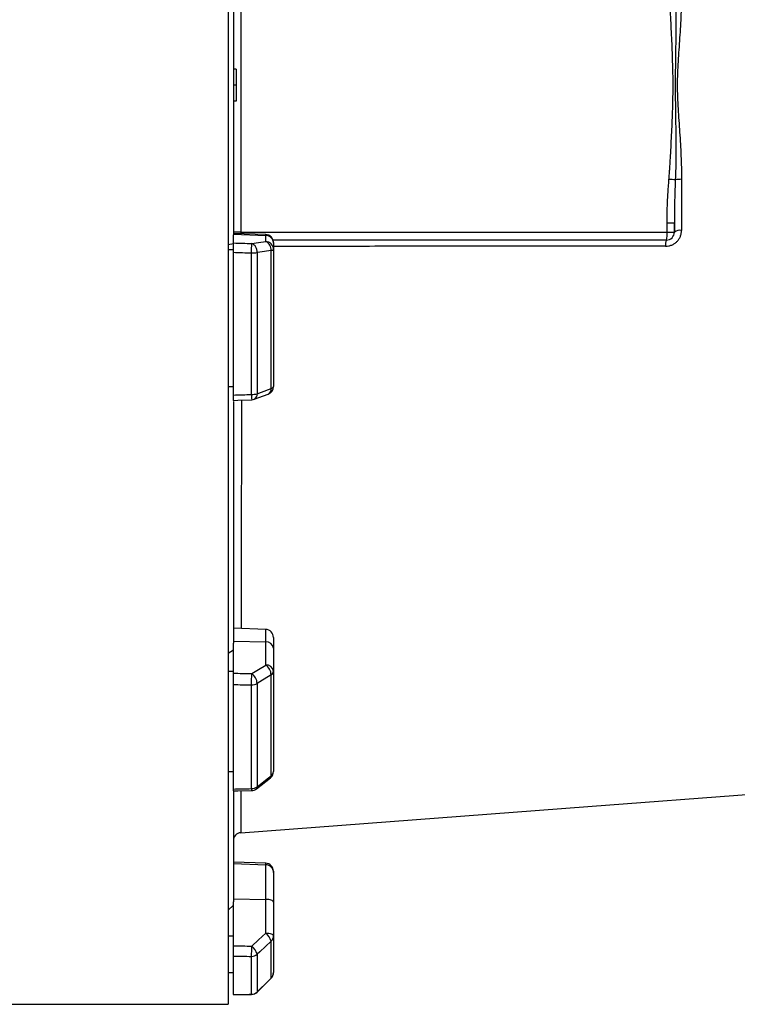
# Model space of a CAD drawing. Header units: millimetres. Extents: x 536 to 2684, y 1129 to 1841.
# Tile 7 of 10: x 2147 to 2416, y 1141 to 1509. Entities that reach past the tile are written whole.
import ezdxf

# ---------------------------------------------------------------- set-up
doc = ezdxf.new("R2010")
doc.units = ezdxf.units.MM

msp = doc.modelspace()

# ---------------------------------------------------------------- linework, layer by layer
at = {"color": 7, "linetype": 'Continuous', "lineweight": 25}
for p, q in [((2225.1, 1828.51), (2225.1, 1140.51)), ((2227.1, 1540.52), (2227.1, 1428.5)), ((2229.84, 1539.51), (2229.84, 1429.51)), ((2228.1, 1490.55), (2227.1, 1490.51)), ((2228.1, 1490.55), (2228.1, 1484.51)), ((2228.1, 1484.51), (2227.1, 1484.51)), ((2228.1, 1484.51), (2228.1, 1478.47)), ((2228.1, 1478.47), (2227.1, 1478.51)), ((2389.37, 1429.51), (2389.37, 1432.93)), ((2389.37, 1432.93), (2392.1, 1432.93)), ((2392.1, 1432.93), (2392.1, 1429.51)), ((2229.84, 1429.51), (2227.1, 1429.51)), ((2239.21, 1428.6), (2227.1, 1429.02)), ((2227.1, 1428.71), (2239.21, 1428.29)), ((2227.1, 1425.47), (2227.1, 1428.5)), ((2229.84, 1429.51), (2389.37, 1429.51)), ((2239.21, 1425.96), (2239.21, 1428.29)), ((2389.1, 1426.51), (2241.96, 1426.51)), ((2389.37, 1429.51), (2392.1, 1429.51)), ((2227.1, 1425.14), (2225.1, 1424.79)), ((2225.1, 1423.01), (2227.1, 1423.01)), ((2241.23, 1371.01), (2241.23, 1422.62)), ((2242.1, 1425.6), (2242.1, 1425.34)), ((2242.1, 1425.34), (2242.1, 1423.01)), ((2242.1, 1423.01), (2242.1, 1371.72)), ((2227.1, 1368.52), (2227.1, 1421.97)), ((2233.86, 1368.75), (2233.86, 1421.73)), ((2235.98, 1421.89), (2235.98, 1369.04)), ((2225.1, 1371.72), (2227.1, 1371.72)), ((2234.91, 1366.94), (2240.15, 1368.91)), ((2227.1, 1366.13), (2227.1, 1275.68)), ((2239.21, 1280.83), (2227.1, 1281.25)), ((2227.1, 1276.45), (2239.21, 1276.12)), ((2227.1, 1264.44), (2227.1, 1275.68)), ((2239.21, 1267.49), (2239.21, 1276.12)), ((2242.1, 1277.83), (2242.1, 1273.83)), ((2227.1, 1273.07), (2225.1, 1271.79)), ((2242.1, 1273.83), (2242.1, 1265.19)), ((2225.1, 1265.19), (2227.1, 1265.19)), ((2242.1, 1265.19), (2242.1, 1227.65)), ((2235.98, 1260.59), (2235.98, 1221.9)), ((2241.23, 1226.03), (2241.23, 1263.82)), ((2227.1, 1221.07), (2227.1, 1260.2)), ((2233.86, 1221.23), (2233.86, 1260.02)), ((2225.1, 1227.65), (2227.1, 1227.65)), ((2235.72, 1221.16), (2240.96, 1225.29)), ((2227.1, 1219.97), (2227.1, 1178.82)), ((2239.21, 1193.3), (2227.1, 1193.72)), ((2227.1, 1193.15), (2239.21, 1192.73)), ((2239.21, 1179.79), (2239.21, 1192.73)), ((2242.1, 1190.3), (2242.1, 1189.78)), ((2242.1, 1189.78), (2242.1, 1178.76)), ((2227.1, 1179.93), (2239.21, 1179.79)), ((2239.21, 1167.17), (2239.21, 1179.79)), ((2227.1, 1177.66), (2225.1, 1175.78)), ((2227.1, 1162.38), (2227.1, 1178.82)), ((2242.1, 1178.76), (2242.1, 1166.14)), ((2225.1, 1166.14), (2227.1, 1166.14)), ((2242.1, 1166.14), (2242.1, 1152.4)), ((2241.23, 1150.31), (2241.23, 1164.14)), ((2227.1, 1144.21), (2227.1, 1158.53)), ((2233.86, 1144.25), (2233.86, 1158.45)), ((2235.98, 1159.28), (2235.98, 1145.12)), ((2225.1, 1152.4), (2227.1, 1152.4)), ((2235.97, 1145.08), (2241.21, 1150.27)), ((2235.97, 1145.08), (2241.21, 1150.27)), ((2136.07, 1140.51), (2225.1, 1140.51))]:
    msp.add_line(p, q, dxfattribs=at)
at = {"color": 8, "linetype": 'Continuous', "lineweight": 25}
for p, q in [((2239.21, 1428.29), (2239.21, 1428.6)), ((2239.21, 1276.12), (2239.21, 1280.83)), ((2239.21, 1192.73), (2239.21, 1193.3)), ((2241.23, 1150.31), (2241.22, 1150.27)), ((2233.86, 1144.25), (2233.88, 1144.2)), ((2235.98, 1145.12), (2235.97, 1145.07))]:
    msp.add_line(p, q, dxfattribs=at)
at = {"color": 7, "linetype": 'Continuous', "lineweight": 25, "flags": 128}
for points in [[(2233.97, 1425.23), (2236.53, 1425.59), (2239.21, 1425.96)], [(2241.23, 1422.62), (2236.99, 1422.03), (2235.98, 1421.89)], [(2241.23, 1422.62), (2241.42, 1422.66), (2241.6, 1422.71), (2241.75, 1422.75), (2241.88, 1422.8), (2241.98, 1422.85), (2242.05, 1422.9), (2242.09, 1422.96), (2242.1, 1423.01)], [(2235.98, 1369.04), (2240.22, 1370.63), (2241.23, 1371.01)], [(2227.06, 1366.53), (2228.78, 1366.58), (2233.96, 1366.75)], [(2233.97, 1264.26), (2236.53, 1265.84), (2239.21, 1267.49)], [(2241.23, 1263.82), (2236.99, 1261.2), (2235.98, 1260.59)], [(2235.98, 1221.9), (2240.22, 1225.24), (2241.23, 1226.03)], [(2227.03, 1220.35), (2228.75, 1220.39), (2233.93, 1220.51)], [(2229.88, 1204.72), (2359.75, 1214.52), (2422.46, 1219.25)], [(2242.1, 1178.76), (2242.05, 1178.96), (2241.89, 1179.15), (2241.62, 1179.32), (2241.26, 1179.48), (2240.83, 1179.61), (2240.32, 1179.7), (2239.78, 1179.76), (2239.21, 1179.79)], [(2233.97, 1162.3), (2236.53, 1164.68), (2239.21, 1167.17)], [(2239.21, 1167.17), (2239.78, 1167.14), (2240.32, 1167.08), (2240.83, 1166.98), (2241.26, 1166.86), (2241.62, 1166.7), (2241.89, 1166.53), (2242.05, 1166.34), (2242.1, 1166.14)], [(2241.23, 1164.14), (2236.99, 1160.21), (2235.98, 1159.28)], [(2235.98, 1145.12), (2240.22, 1149.32), (2241.23, 1150.31)], [(2226.98, 1144.16), (2228.7, 1144.17), (2233.88, 1144.2)]]:
    msp.add_lwpolyline(points, dxfattribs=at)
at = {"color": 7, "linetype": 'Continuous', "lineweight": 25}
for centre, radius, start, end in [((2372.21, 1219.47), 230.47, 84.9592, 85.5533), ((2394.69, 1437.83), 11.44, 89.4533, 101.2124), ((2394.21, 1426.62), 3.58, 80.5682, 126.1128), ((2239.1, 1425.6), 3, 0, 88), ((2239.13, 1425.32), 2.98, 0.4215, 88.4553), ((2394.23, 1424.69), 5.44, 160.4955, 185.0101), ((2380.56, 1428.77), 8.83, 345.2041, 4.8338), ((2389.1, 1429.51), 3, 270, 0), ((2032.5, 1429.51), 201.52, 357.7877, 358.7824), ((2232.79, 1422.24), 3.21, 353.7614, 68.5219), ((2238.03, 1422.97), 3.21, 353.7429, 68.5193), ((2239.13, 1422.99), 2.98, 0.4215, 88.4553), ((2233.99, 1434.26), 12.53, 269.4265, 279.1692), ((2239.1, 1371.72), 3, 290.5535, 0), ((2241.1, 1372.06), 1.06, 276.7296, 341.0233), ((2233.98, 1375.72), 6.97, 269.0537, 286.7265), ((2233.86, 1369.75), 3, 271.8849, 290.553), ((2239.1, 1277.83), 3, 0, 88), ((2239.44, 1273.44), 2.69, 8.2348, 94.9179), ((2125.71, 1264.81), 108.26, 357.4633, 359.7098), ((2231.26, 1260.38), 4.73, 2.473, 55.0626), ((2239.44, 1264.81), 2.69, 8.2348, 94.9179), ((2236.5, 1263.61), 4.73, 2.4559, 55.0656), ((2240.4, 1265.31), 1.7, 298.8176, 356.1145), ((2233.94, 1263.97), 3.95, 268.912, 301.174), ((2239.1, 1227.65), 3, 308.2646, 0), ((2240.05, 1227.72), 2.05, 304.8552, 357.9943), ((2233.92, 1224.75), 3.53, 269.1134, 305.8752), ((2233.86, 1223.51), 3, 271.298, 308.2638), ((2230.1, 1201.73), 3, 94.0123, 179.9009), ((2239.1, 1190.3), 3, 0, 88), ((2239.13, 1189.76), 2.98, 0.3923, 88.4241), ((2235.46, 1162.48), 6, 16.0682, 51.3112), ((2239.36, 1166.16), 2.75, 312.8743, 359.6804), ((2179.93, 1161.84), 54.04, 356.3999, 0.4867), ((2230.21, 1157.61), 6.01, 16.0844, 51.3032), ((2233.88, 1161.54), 3.09, 269.7313, 312.9143), ((2239.1, 1152.4), 3, 314.7469, 0), ((2239.18, 1152.4), 2.93, 314.3985, 359.9144), ((2233.87, 1147.28), 3.03, 269.9192, 314.4068), ((2233.86, 1147.2), 3, 270.363, 314.7461)]:
    msp.add_arc(centre, radius, start, end, dxfattribs=at)
at = {"color": 8, "linetype": 'Continuous', "lineweight": 25}
for centre, radius, start, end in [((2239.21, 1370.71), 2.03, 297.5644, 8.4179), ((2259.79, 1369.03), 25.93, 180.6251, 185.0386), ((2233.97, 1368.75), 2.04, 297.6855, 8.3818), ((2240.38, 1225.91), 0.855, 312.9918, 7.8734), ((2237.06, 1221.17), 3.2, 178.964, 191.8797), ((2235.14, 1221.78), 0.855, 313.0353, 7.8333)]:
    msp.add_arc(centre, radius, start, end, dxfattribs=at)
msp.add_ellipse((2230.1, 1429.51), major_axis=(0, 3), ratio=0.087156, start_param=1.570796, end_param=1.766932, dxfattribs=at)
at = {"color": 7, "linetype": 'Continuous', "lineweight": 25}
for centre, major_axis, ratio, start_param, end_param in [((2156.25, 1487.46), (9822.23, -337.8), 0.006057, 4.719811, 4.72051), ((2156.14, 1484.51), (9822.23, -340.76), 0.00611, 4.719826, 4.720514), ((2156.14, 1484.51), (9822.23, 325.18), 0.012035, 4.719215, 4.719903), ((2156.25, 1486.81), (9822.23, -262.89), 0.022431, 4.720203, 4.720902), ((2156.14, 1484.51), (9822.23, -265.19), 0.022626, 4.720224, 4.720912), ((2156.14, 1484.51), (9822.23, 222.57), 0.026971, 4.719002, 4.71969), ((2156.25, 1485.54), (9822.23, -117.44), 0.03281, 4.719995, 4.720694), ((2156.14, 1484.51), (9822.23, -118.47), 0.033097, 4.720013, 4.720701), ((2156.14, 1484.51), (9822.23, 60.15), 0.03469, 4.719401, 4.720089)]:
    msp.add_ellipse(centre, major_axis=major_axis, ratio=ratio, start_param=start_param, end_param=end_param, dxfattribs=at)
for points, knots in [([(2390.08, 1449.25), (2390.12, 1449.78), (2390.21, 1450.88), (2390.32, 1452.56), (2390.44, 1454.32), (2390.56, 1456.16), (2390.72, 1458.85), (2390.91, 1462.43), (2391.2, 1468.31), (2391.44, 1474.22), (2391.59, 1480.11), (2391.64, 1484.52), (2391.59, 1488.93), (2391.43, 1494.81), (2391.2, 1500.72), (2390.91, 1506.6), (2390.7, 1510.59), (2390.49, 1514.05), (2390.29, 1516.99), (2390.15, 1518.87), (2390.08, 1519.77)], [0, 0, 0, 0, 0.022719, 0.046582, 0.071589, 0.09774, 0.125036, 0.186114, 0.250071, 0.375092, 0.437604, 0.500132, 0.562638, 0.62512, 0.750066, 0.813982, 0.875017, 0.919854, 0.961514, 1, 1, 1, 1]), ([(2392.46, 1519.97), (2392.58, 1517.02), (2392.63, 1514.07), (2392.67, 1508.16), (2392.65, 1505.21), (2392.59, 1499.3), (2392.54, 1496.34), (2392.45, 1490.42), (2392.42, 1487.47), (2392.42, 1481.55), (2392.45, 1478.59), (2392.54, 1472.68), (2392.59, 1469.72), (2392.65, 1463.81), (2392.67, 1460.86), (2392.63, 1454.95), (2392.58, 1452), (2392.46, 1449.05)], [0, 0, 0, 0, 0.125, 0.125, 0.25, 0.25, 0.375, 0.375, 0.5, 0.5, 0.625, 0.625, 0.75, 0.75, 0.875, 0.875, 1, 1, 1, 1]), ([(2394.79, 1519.75), (2394.79, 1516.83), (2394.71, 1513.91), (2394.45, 1508.05), (2394.27, 1505.12), (2393.88, 1499.25), (2393.67, 1496.31), (2393.39, 1491.9), (2393.31, 1490.43), (2393.2, 1487.49), (2393.16, 1486.02), (2393.16, 1483.07), (2393.2, 1481.59), (2393.31, 1478.64), (2393.39, 1477.16), (2393.66, 1472.74), (2393.88, 1469.8), (2394.27, 1463.93), (2394.45, 1461), (2394.71, 1455.13), (2394.79, 1452.2), (2394.79, 1449.27)], [0, 0, 0, 0, 0.125, 0.125, 0.25, 0.25, 0.375, 0.375, 0.4375, 0.4375, 0.5, 0.5, 0.5625, 0.5625, 0.625, 0.625, 0.75, 0.75, 0.875, 0.875, 1, 1, 1, 1]), ([(2389.37, 1432.93), (2389.37, 1433.3), (2389.37, 1434.04), (2389.38, 1435.17), (2389.4, 1436.32), (2389.43, 1437.48), (2389.47, 1438.67), (2389.51, 1439.88), (2389.58, 1441.56), (2389.7, 1443.74), (2389.87, 1446.46), (2390.01, 1448.31), (2390.08, 1449.25)], [0, 0, 0, 0, 0.067781, 0.136771, 0.206972, 0.278388, 0.351022, 0.424878, 0.499957, 0.659943, 0.826617, 1, 1, 1, 1]), ([(2388.81, 1424.22), (2389.21, 1424.22), (2389.6, 1424.26), (2390.37, 1424.41), (2390.75, 1424.52), (2391.29, 1424.75), (2391.47, 1424.83), (2391.82, 1425.02), (2391.99, 1425.12), (2392.48, 1425.45), (2392.78, 1425.69), (2393.33, 1426.24), (2393.59, 1426.55), (2394.02, 1427.2), (2394.2, 1427.54), (2394.42, 1428.07), (2394.49, 1428.26), (2394.6, 1428.63), (2394.65, 1428.82), (2394.76, 1429.38), (2394.8, 1429.76), (2394.8, 1430.15)], [0, 0, 0, 0, 0.125, 0.125, 0.25, 0.25, 0.3125, 0.3125, 0.375, 0.375, 0.5, 0.5, 0.625, 0.625, 0.75, 0.75, 0.8125, 0.8125, 0.875, 0.875, 1, 1, 1, 1]), ([(2227.1, 1421.97), (2227.1, 1422.16), (2227.1, 1422.36), (2227.1, 1422.75), (2227.1, 1422.95), (2227.1, 1423.34), (2227.1, 1423.52), (2227.1, 1423.89), (2227.1, 1424.06), (2227.1, 1424.38), (2227.1, 1424.53), (2227.1, 1424.81), (2227.1, 1424.93), (2227.1, 1425.14), (2227.1, 1425.23), (2227.1, 1425.38), (2227.1, 1425.43), (2227.1, 1425.47)], [0, 0, 0, 0, 0.125, 0.125, 0.25, 0.25, 0.375, 0.375, 0.5, 0.5, 0.625, 0.625, 0.75, 0.75, 0.875, 0.875, 1, 1, 1, 1]), ([(2227.1, 1366.53), (2227.1, 1366.56), (2227.1, 1366.62), (2227.1, 1367.12), (2227.1, 1367.79), (2227.1, 1368.31), (2227.1, 1368.52)], [0, 0, 0, 0, 0.264687, 0.538847, 0.813166, 1, 1, 1, 1]), ([(2227.1, 1260.2), (2227.1, 1260.35), (2227.1, 1260.51), (2227.1, 1260.85), (2227.1, 1261.04), (2227.1, 1261.41), (2227.1, 1261.6), (2227.1, 1262), (2227.1, 1262.2), (2227.1, 1262.59), (2227.1, 1262.78), (2227.1, 1263.16), (2227.1, 1263.35), (2227.1, 1263.7), (2227.1, 1263.86), (2227.1, 1264.17), (2227.1, 1264.31), (2227.1, 1264.44)], [0, 0, 0, 0, 0.125, 0.125, 0.25, 0.25, 0.375, 0.375, 0.5, 0.5, 0.625, 0.625, 0.75, 0.75, 0.875, 0.875, 1, 1, 1, 1]), ([(2227.1, 1220.4), (2227.1, 1220.39), (2227.1, 1220.35), (2227.1, 1220.61), (2227.1, 1220.94), (2227.1, 1221.07)], [0, 0, 0, 0, 0.196907, 0.67463, 1, 1, 1, 1]), ([(2227.1, 1158.53), (2227.1, 1158.6), (2227.1, 1158.68), (2227.1, 1158.88), (2227.1, 1159), (2227.1, 1159.27), (2227.1, 1159.41), (2227.1, 1159.73), (2227.1, 1159.9), (2227.1, 1160.26), (2227.1, 1160.44), (2227.1, 1160.83), (2227.1, 1161.02), (2227.1, 1161.41), (2227.1, 1161.61), (2227.1, 1162), (2227.1, 1162.2), (2227.1, 1162.38)], [0, 0, 0, 0, 0.125, 0.125, 0.25, 0.25, 0.375, 0.375, 0.5, 0.5, 0.625, 0.625, 0.75, 0.75, 0.875, 0.875, 1, 1, 1, 1])]:
    msp.add_open_spline(points, degree=3, knots=knots, dxfattribs=at)
for points in [[(2392.46, 1449.05), (2392.25, 1443.67), (2392.1, 1438.3), (2392.1, 1432.93)], [(2394.79, 1449.27), (2394.8, 1442.87), (2394.8, 1436.5), (2394.8, 1430.15)], [(2392.1, 1429.51), (2392.1, 1430.65), (2392.1, 1431.79), (2392.1, 1432.93)]]:
    msp.add_open_spline(points, degree=3, dxfattribs=at)
at = {"color": 8, "linetype": 'Continuous', "lineweight": 25}
for points, knots in [([(2388.81, 1424.22), (2375.68, 1424.22), (2349.41, 1424.21), (2312.47, 1424.2), (2280.7, 1424.19), (2258.11, 1424.18), (2246.11, 1424.17), (2242.1, 1424.17)], [0, 0, 0, 0, 0.269231, 0.538725, 0.755093, 0.918106, 1, 1, 1, 1]), ([(2230.12, 1366.63), (2230.12, 1364.78), (2230.11, 1359.4), (2230.1, 1350.72), (2230.08, 1340.53), (2230.07, 1330.52), (2230.05, 1320.7), (2230.04, 1311.16), (2230.02, 1301.26), (2230, 1291.15), (2229.99, 1284.46), (2229.99, 1281.15)], [0, 0, 0, 0, 0.057661, 0.167463, 0.277456, 0.389634, 0.502016, 0.615015, 0.728221, 0.865311, 1, 1, 1, 1]), ([(2229.89, 1220.42), (2229.89, 1219.71), (2229.89, 1217.7), (2229.89, 1214.92), (2229.88, 1212.01), (2229.88, 1209.59), (2229.88, 1207.63), (2229.88, 1206.14), (2229.88, 1205.18), (2229.88, 1204.72), (2229.88, 1204.77), (2229.88, 1204.78)], [0, 0, 0, 0, 0.067968, 0.191479, 0.315201, 0.439568, 0.564153, 0.691227, 0.818532, 0.946539, 1, 1, 1, 1])]:
    msp.add_open_spline(points, degree=3, knots=knots, dxfattribs=at)

doc.saveas('drawing.dxf')
